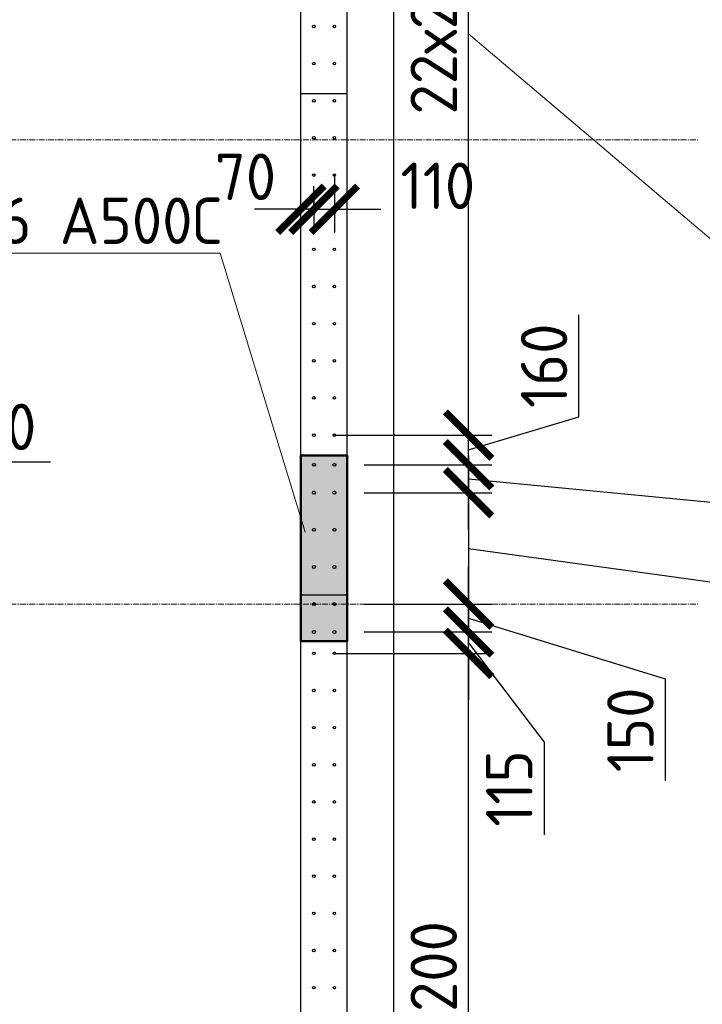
# Model space of a CAD drawing. Header units: millimetres. Extents: x 349531 to 1063351, y -131924 to 96186.
# Tile 217 of 228: x 1023296 to 1026970, y 39007 to 44308. Entities that reach past the tile are written whole.
import ezdxf
from ezdxf import colors
from ezdxf.entities.mleader import LeaderData, LeaderLine
from ezdxf.math import Vec2, Vec3

# ---------------------------------------------------------------- set-up
doc = ezdxf.new("R2010")
doc.units = ezdxf.units.MM
doc.linetypes.add('______5', pattern=[1100, 800, -100, 100, -100])
doc.linetypes.add('осевая', pattern=[50.8, 31.75, -6.35, 6.35, -6.35])
for name, color, linetype, lineweight in [('0 Фундамент', 5, 'Continuous', 30), ('Конструкции 0.5', 5, 'Continuous', 50), ('Оси', 40, '______5', 18), ('подоснова', 151, 'Continuous', 5), ('РАЗМЕРЫ', 1, 'Continuous', 9), ('СТЕНЫ', 3, 'Continuous', 30)]:
    doc.layers.add(name, color=color, linetype=linetype, lineweight=lineweight)
doc.styles.add('GOST-2.304_Type-B', font='GOST_Common.ttf')
doc.dimstyles.new('СПДС', dxfattribs={"dimscale": 100, "dimtxt": 2.5, "dimasz": 2.5, "dimexe": 1.25, "dimexo": 0, "dimtad": 1, "dimdec": 0, "dimtxsty": 'GOST-2.304_Type-B', "dimblk": 'ARCHTICK', "dimcen": 2.5, "dimdle": 2, "dimadec": 0, "dimazin": 2, "dimtfac": 0.75, "dimtdec": 0, "dimtmove": 1, "dimatfit": 3, "dimfxl": 1, "dimtolj": 1, "dimarcsym": 1})

# ---------------------------------------------------------------- blocks, each defined once
blk = doc.blocks.new('_ArchTick')
at = {"color": 0, "linetype": 'ByBlock', "const_width": 0.15}
blk.add_lwpolyline([(-0.5, -0.5), (0.5, 0.5)], dxfattribs=at)
blk = doc.blocks.new('*D177')
at = {"layer": 'DEFPOINTS', "color": 0, "transparency": 16777216}
for p in [(1022609.3, 41584.4), (1022309.3, 41091.4, -360), (1022609.3, 41091.4, -360)]:
    blk.add_point(p, dxfattribs=at)
at = {"layer": 'РАЗМЕРЫ', "color": 0, "lineweight": -2, "transparency": 16777216}
for p, q in [((1022459.3, 41584.4), (1022562.5, 41928.1)), ((1022562.5, 41928.1), (1023462.5, 41928.1)), ((1022309.3, 41091.4), (1022309.3, 41709.4)), ((1022609.3, 41091.4), (1022609.3, 41709.4)), ((1022109.3, 41584.4), (1022809.3, 41584.4))]:
    blk.add_line(p, q, dxfattribs=at)
at = {"layer": 'РАЗМЕРЫ', "color": 0, "lineweight": -2, "transparency": 16777216, "xscale": 250, "yscale": 250, "zscale": 250, "rotation": 180}
blk.add_blockref('_ArchTick', (1022309.3, 41584.4), dxfattribs=at)
at = {"layer": 'РАЗМЕРЫ', "color": 0, "lineweight": -2, "transparency": 16777216, "xscale": 250, "yscale": 250, "zscale": 250}
blk.add_blockref('_ArchTick', (1022609.3, 41584.4), dxfattribs=at)
at = {"layer": 'РАЗМЕРЫ', "color": 0, "transparency": 16777216, "insert": (1023012.5, 42115.6), "char_height": 250, "attachment_point": 5, "style": 'GOST-2.304_Type-B'}
blk.add_mtext('\\A1;3х100', dxfattribs=at)
blk = doc.blocks.new('*D215')
at = {"layer": 'DEFPOINTS', "color": 0, "transparency": 16777216}
for p in [(1025149.9, 41161.4), (1025711.8, 41161.4), (1025149.9, 41011.4)]:
    blk.add_point(p, dxfattribs=at)
at = {"layer": 'РАЗМЕРЫ', "color": 0, "lineweight": -2, "transparency": 16777216}
for p, q in [((1025711.8, 40811.4), (1025711.8, 41361.4)), ((1025149.9, 41161.4), (1025836.8, 41161.4)), ((1025711.8, 41086.4), (1026770.4, 40759.2)), ((1025149.9, 41011.4), (1025836.8, 41011.4)), ((1026770.4, 40759.2), (1026770.4, 40209.2))]:
    blk.add_line(p, q, dxfattribs=at)
at = {"layer": 'РАЗМЕРЫ', "color": 0, "lineweight": -2, "transparency": 16777216, "xscale": 250, "yscale": 250, "zscale": 250}
for p, rotation in [((1025711.8, 41161.4), 90), ((1025711.8, 41011.4), 270)]:
    blk.add_blockref('_ArchTick', p, dxfattribs=dict(at, rotation=rotation))
at = {"layer": 'РАЗМЕРЫ', "color": 0, "transparency": 16777216, "insert": (1026582.9, 40484.2), "char_height": 250, "attachment_point": 5, "rotation": 90, "style": 'GOST-2.304_Type-B'}
blk.add_mtext('\\A1;150', dxfattribs=at)
blk = doc.blocks.new('*D216')
at = {"layer": 'DEFPOINTS', "color": 0, "transparency": 16777216}
for p in [(1025149.9, 41911.4), (1025711.8, 41911.4), (1025149.9, 41761.4)]:
    blk.add_point(p, dxfattribs=at)
at = {"layer": 'РАЗМЕРЫ', "color": 0, "lineweight": -2, "transparency": 16777216}
for p, q in [((1025711.8, 41561.4), (1025711.8, 42111.4)), ((1025149.9, 41911.4), (1025836.8, 41911.4)), ((1025711.8, 41836.4), (1027862, 41628.7)), ((1025149.9, 41761.4), (1025836.8, 41761.4)), ((1027862, 41628.7), (1027862, 41078.7))]:
    blk.add_line(p, q, dxfattribs=at)
at = {"layer": 'РАЗМЕРЫ', "color": 0, "lineweight": -2, "transparency": 16777216, "xscale": 250, "yscale": 250, "zscale": 250}
for p, rotation in [((1025711.8, 41911.4), 90), ((1025711.8, 41761.4), 270)]:
    blk.add_blockref('_ArchTick', p, dxfattribs=dict(at, rotation=rotation))
at = {"layer": 'РАЗМЕРЫ', "color": 0, "transparency": 16777216, "insert": (1027674.5, 41353.7), "char_height": 250, "attachment_point": 5, "rotation": 90, "style": 'GOST-2.304_Type-B'}
blk.add_mtext('\\A1;150', dxfattribs=at)
blk = doc.blocks.new('*D217')
at = {"layer": 'DEFPOINTS', "color": 0, "transparency": 16777216}
for p in [(1025308.4, 41761.4), (1025201.8, 41161.4), (1025711.8, 41161.4)]:
    blk.add_point(p, dxfattribs=at)
at = {"layer": 'РАЗМЕРЫ', "color": 0, "lineweight": -2, "transparency": 16777216}
for p, q in [((1025711.8, 41961.4), (1025711.8, 40961.4)), ((1025308.4, 41761.4), (1025836.8, 41761.4)), ((1025711.8, 41461.4), (1027432.6, 41223.9)), ((1027432.6, 41223.9), (1027432.6, 40273.9)), ((1025201.8, 41161.4), (1025836.8, 41161.4))]:
    blk.add_line(p, q, dxfattribs=at)
at = {"layer": 'РАЗМЕРЫ', "color": 0, "lineweight": -2, "transparency": 16777216, "xscale": 250, "yscale": 250, "zscale": 250}
for p, rotation in [((1025711.8, 41761.4), 90), ((1025711.8, 41161.4), 270)]:
    blk.add_blockref('_ArchTick', p, dxfattribs=dict(at, rotation=rotation))
at = {"layer": 'РАЗМЕРЫ', "color": 0, "transparency": 16777216, "insert": (1027245.1, 40748.9), "char_height": 250, "attachment_point": 5, "rotation": 90, "style": 'GOST-2.304_Type-B'}
blk.add_mtext('\\A1;3х200', dxfattribs=at)
blk = doc.blocks.new('*D220')
at = {"layer": 'DEFPOINTS', "color": 0, "transparency": 16777216}
for p in [(1024989.5, 40896.4), (1025711.8, 40896.4), (1025012.1, 37096.4)]:
    blk.add_point(p, dxfattribs=at)
at = {"layer": 'РАЗМЕРЫ', "color": 0, "lineweight": -2, "transparency": 16777216}
for p, q in [((1025711.8, 36896.4), (1025711.8, 41096.4)), ((1024989.5, 40896.4), (1025836.8, 40896.4)), ((1025012.1, 37096.4), (1025836.8, 37096.4))]:
    blk.add_line(p, q, dxfattribs=at)
at = {"layer": 'РАЗМЕРЫ', "color": 0, "lineweight": -2, "transparency": 16777216, "xscale": 250, "yscale": 250, "zscale": 250}
for p, rotation in [((1025711.8, 40896.4), 90), ((1025711.8, 37096.4), 270)]:
    blk.add_blockref('_ArchTick', p, dxfattribs=dict(at, rotation=rotation))
at = {"layer": 'РАЗМЕРЫ', "color": 0, "transparency": 16777216, "insert": (1025524.3, 38996.4), "char_height": 250, "attachment_point": 5, "rotation": 90, "style": 'GOST-2.304_Type-B'}
blk.add_mtext('\\A1;19х200', dxfattribs=at)
blk = doc.blocks.new('*D221')
at = {"layer": 'DEFPOINTS', "color": 0, "transparency": 16777216}
for p in [(1025173, 41011.4), (1025711.8, 41011.4), (1025117.6, 40896.4)]:
    blk.add_point(p, dxfattribs=at)
at = {"layer": 'РАЗМЕРЫ', "color": 0, "lineweight": -2, "transparency": 16777216}
for p, q in [((1025711.8, 41011.4), (1025711.8, 41261.4)), ((1025173, 41011.4), (1025836.8, 41011.4)), ((1025711.8, 40896.4), (1025711.8, 41011.4)), ((1025711.8, 40896.4), (1025711.8, 41011.4)), ((1025711.8, 40953.9), (1026118.1, 40418.6)), ((1025117.6, 40896.4), (1025836.8, 40896.4)), ((1025711.8, 40896.4), (1025711.8, 40646.4)), ((1026118.1, 40418.6), (1026118.1, 39918.6))]:
    blk.add_line(p, q, dxfattribs=at)
at = {"layer": 'РАЗМЕРЫ', "color": 0, "lineweight": -2, "transparency": 16777216, "xscale": 250, "yscale": 250, "zscale": 250}
for p, rotation in [((1025711.8, 41011.4), 270), ((1025711.8, 40896.4), 90)]:
    blk.add_blockref('_ArchTick', p, dxfattribs=dict(at, rotation=rotation))
at = {"layer": 'РАЗМЕРЫ', "color": 0, "transparency": 16777216, "insert": (1025930.6, 40168.6), "char_height": 250, "attachment_point": 5, "rotation": 90, "style": 'GOST-2.304_Type-B'}
blk.add_mtext('\\A1;115', dxfattribs=at)
blk = doc.blocks.new('*D222')
at = {"layer": 'DEFPOINTS', "color": 0, "transparency": 16777216}
for p in [(1024989.5, 42071.4), (1025711.8, 42071.4), (1025149.9, 41911.4)]:
    blk.add_point(p, dxfattribs=at)
at = {"layer": 'РАЗМЕРЫ', "color": 0, "lineweight": -2, "transparency": 16777216}
for p, q in [((1026305.6, 42169.5), (1026305.6, 42719.5)), ((1025711.8, 41711.4), (1025711.8, 42271.4)), ((1025711.8, 41991.4), (1026305.6, 42169.5)), ((1024989.5, 42071.4), (1025836.8, 42071.4)), ((1025149.9, 41911.4), (1025836.8, 41911.4))]:
    blk.add_line(p, q, dxfattribs=at)
at = {"layer": 'РАЗМЕРЫ', "color": 0, "lineweight": -2, "transparency": 16777216, "xscale": 250, "yscale": 250, "zscale": 250}
for p, rotation in [((1025711.8, 42071.4), 90), ((1025711.8, 41911.4), 270)]:
    blk.add_blockref('_ArchTick', p, dxfattribs=dict(at, rotation=rotation))
at = {"layer": 'РАЗМЕРЫ', "color": 0, "transparency": 16777216, "insert": (1026118.1, 42444.5), "char_height": 250, "attachment_point": 5, "rotation": 90, "style": 'GOST-2.304_Type-B'}
blk.add_mtext('\\A1;160', dxfattribs=at)
blk = doc.blocks.new('*D223')
at = {"layer": 'DEFPOINTS', "color": 0, "transparency": 16777216}
for p in [(1024989.5, 46471.4), (1025711.8, 46471.4), (1024989.5, 42071.4)]:
    blk.add_point(p, dxfattribs=at)
at = {"layer": 'РАЗМЕРЫ', "color": 0, "lineweight": -2, "transparency": 16777216}
for p, q in [((1025711.8, 41871.4), (1025711.8, 46671.4)), ((1024989.5, 46471.4), (1025836.8, 46471.4)), ((1024989.5, 42071.4), (1025836.8, 42071.4))]:
    blk.add_line(p, q, dxfattribs=at)
at = {"layer": 'РАЗМЕРЫ', "color": 0, "lineweight": -2, "transparency": 16777216, "xscale": 250, "yscale": 250, "zscale": 250}
for p, rotation in [((1025711.8, 46471.4), 90), ((1025711.8, 42071.4), 270)]:
    blk.add_blockref('_ArchTick', p, dxfattribs=dict(at, rotation=rotation))
at = {"layer": 'РАЗМЕРЫ', "color": 0, "transparency": 16777216, "insert": (1025524.3, 44271.4), "char_height": 250, "attachment_point": 5, "rotation": 90, "style": 'GOST-2.304_Type-B'}
blk.add_mtext('\\A1;22х200', dxfattribs=at)
blk = doc.blocks.new('*D236')
at = {"layer": 'DEFPOINTS', "color": 0, "transparency": 16777216}
for p in [(1024809.3, 43287.3), (1024809.3, 43271.4, -360), (1024879.2, 43271.4)]:
    blk.add_point(p, dxfattribs=at)
at = {"layer": 'РАЗМЕРЫ', "color": 0, "lineweight": -2, "transparency": 16777216}
for p, q in [((1024809.3, 43271.4), (1024809.3, 43412.3)), ((1024879.2, 43271.4), (1024879.2, 43412.3)), ((1024809.3, 43287.3), (1024559.3, 43287.3)), ((1024879.2, 43287.3), (1024809.3, 43287.3)), ((1024879.2, 43287.3), (1025129.2, 43287.3))]:
    blk.add_line(p, q, dxfattribs=at)
at = {"layer": 'РАЗМЕРЫ', "color": 0, "lineweight": -2, "transparency": 16777216, "xscale": 250, "yscale": 250, "zscale": 250}
blk.add_blockref('_ArchTick', (1024809.3, 43287.3), dxfattribs=at)
at = {"layer": 'РАЗМЕРЫ', "color": 0, "lineweight": -2, "transparency": 16777216, "xscale": 250, "yscale": 250, "zscale": 250, "rotation": 180}
blk.add_blockref('_ArchTick', (1024879.2, 43287.3), dxfattribs=at)
at = {"layer": 'РАЗМЕРЫ', "color": 0, "transparency": 16777216, "insert": (1024511, 43462.1), "char_height": 250, "attachment_point": 5, "style": 'GOST-2.304_Type-B'}
blk.add_mtext('\\A1;70', dxfattribs=at)
blk = doc.blocks.new('*D237')
at = {"layer": 'DEFPOINTS', "color": 0, "transparency": 16777216}
for p in [(1024989.5, 43471.4), (1024879.2, 43341.8), (1024989.5, 43287.3)]:
    blk.add_point(p, dxfattribs=at)
at = {"layer": 'РАЗМЕРЫ', "color": 0, "lineweight": -2, "transparency": 16777216}
for p, q in [((1024989.5, 43471.4), (1024989.5, 43162.3)), ((1024879.2, 43341.8), (1024879.2, 43162.3)), ((1024879.2, 43287.3), (1024629.2, 43287.3)), ((1024879.2, 43287.3), (1024989.5, 43287.3)), ((1024989.5, 43287.3), (1025239.5, 43287.3))]:
    blk.add_line(p, q, dxfattribs=at)
at = {"layer": 'РАЗМЕРЫ', "color": 0, "lineweight": -2, "transparency": 16777216, "xscale": 250, "yscale": 250, "zscale": 250}
blk.add_blockref('_ArchTick', (1024879.2, 43287.3), dxfattribs=at)
at = {"layer": 'РАЗМЕРЫ', "color": 0, "lineweight": -2, "transparency": 16777216, "xscale": 250, "yscale": 250, "zscale": 250, "rotation": 180}
blk.add_blockref('_ArchTick', (1024989.5, 43287.3), dxfattribs=at)
at = {"layer": 'РАЗМЕРЫ', "color": 0, "transparency": 16777216, "insert": (1025546.4, 43413.5), "char_height": 250, "attachment_point": 5, "style": 'GOST-2.304_Type-B'}
blk.add_mtext('\\A1;110', dxfattribs=at)
blk = doc.blocks.new('оси2')
at = {"layer": 'Оси', "color": 16, "linetype": 'осевая', "lineweight": 0, "transparency": 33554687}
for p, q in [((1030445.5, 5465.4), (1030445.5, -20739.3)), ((979200, -7292.9), (1032582.1, -7292.9)), ((979200, -9792.9), (1032582.1, -9792.9))]:
    blk.add_line(p, q, dxfattribs=at)
blk = doc.blocks.new('16арм')
at = {"layer": 'Конструкции 0.5', "lineweight": 0, "true_color": 0x939598, "transparency": 33554648}
h = blk.add_hatch(dxfattribs=at)
h.set_pattern_fill('ANSI35', color=252, scale=50)
h.paths.add_polyline_path([(1018409.3, 70374.9), (1018609.2, 70374.9), (1018609.2, 69124.9), (1018409.3, 69124.9)])
h.paths.add_polyline_path([(1024809.3, 70124.9), (1025059.3, 70124.9), (1025059.3, 69124.9), (1024809.3, 69124.9)])
h.paths.add_polyline_path([(1024809.2, 75074.9), (1025059.2, 75074.9), (1025059.2, 74074.9), (1024809.2, 74074.9)])
h.paths.add_polyline_path([(1023809.2, 79874.9), (1025059.3, 79874.9), (1025059.3, 79674.9), (1023809.2, 79674.9)])
h.paths.add_polyline_path([(1024809.2, 83274.9), (1025059.2, 83274.9), (1025059.2, 82274.9), (1024809.2, 82274.9)])
h.paths.add_polyline_path([(1024809.3, 86024.9), (1025059.2, 86024.9), (1025059.2, 85024.9), (1024809.3, 85024.9)])
h.paths.add_polyline_path([(1021609.2, 86024.9), (1022608.9, 86024.9), (1022608.9, 85774.9), (1021609.2, 85774.9)])
h.paths.add_polyline_path([(1017469.2, 86024.9), (1018469.2, 86024.9), (1018469.2, 85774.9), (1017469.2, 85774.9)])
h.paths.add_polyline_path([(1014609.2, 86024.9), (1014809.2, 86024.9), (1014809.2, 84774.9), (1014609.2, 84774.9)])
h.paths.add_polyline_path([(1009309.3, 86024.9), (1009509.3, 86024.9), (1009509.3, 84774.9), (1009309.3, 84774.9)])
h.paths.add_polyline_path([(994159.2, 86024.9), (995159.2, 86024.9), (995159.2, 85774.9), (994159.2, 85774.9)])
h.paths.add_polyline_path([(991159.2, 86024.9), (991359.2, 86024.9), (991359.2, 84774.9), (991159.2, 84774.9)])
h.paths.add_polyline_path([(986559.2, 86024.9), (986759.3, 86024.9), (986759.3, 84777.9), (986559.2, 84777.9)])
h.paths.add_polyline_path([(982109.3, 86024.9), (983098.2, 86024.9), (983098.2, 85774.9), (982109.3, 85774.9)])
h.paths.add_polyline_path([(977759.2, 86024.9), (978009.2, 86024.9), (978009.2, 85024.9), (977759.2, 85024.9)])
at = {"layer": 'Конструкции 0.5'}
blk.add_lwpolyline([(1024809.2, 75074.9), (1025059.2, 75074.9), (1025059.2, 74074.9), (1024809.2, 74074.9)], close=True, dxfattribs=at)
blk = doc.blocks.new('_None')
blk = doc.blocks.new('стены техподполья')
at = {"layer": 'СТЕНЫ', "linetype": 'Continuous', "transparency": 33554687}
for p, q in [((503985.8, -17293.6), (503985.8, -393.6)), ((503735.8, -17043.6), (503735.8, -6743.6)), ((503735.8, -9393.6), (503735.8, -9393.6)), ((503735.8, -9393.6), (503985.8, -9393.6)), ((503985.8, -9393.6), (503985.8, -9393.6)), ((503735.8, -12093.6), (503735.8, -12093.6)), ((503735.8, -12093.6), (503985.8, -12093.6)), ((503735.8, -12093.6), (503985.8, -12093.6)), ((503985.8, -12093.6), (503985.8, -12093.6))]:
    blk.add_line(p, q, dxfattribs=at)

msp = doc.modelspace()

# ---------------------------------------------------------------- linework, layer by layer
at = {"layer": '0 Фундамент'}
msp.add_lwpolyline([(977509.2, 35761.4), (1025309.3, 35761.4), (1025309.3, 53161.4), (1021359.3, 53161.4)], dxfattribs=at)
at = {"layer": 'РАЗМЕРЫ', "color": 8, "linetype": 'Continuous', "lineweight": 30}
for centre in [(1024879.2, 44271.4), (1024989.5, 44271.4), (1024879.2, 44071.4), (1024989.5, 44071.4), (1024879.2, 43871.4), (1024989.5, 43871.4), (1024879.2, 43671.4), (1024989.5, 43671.4), (1024879.2, 43471.4), (1024989.5, 43471.4), (1024879.2, 43271.4), (1024989.5, 43271.4), (1024879.2, 43071.4), (1024989.5, 43071.4), (1024879.2, 42871.4), (1024989.5, 42871.4), (1024879.2, 42671.4), (1024989.5, 42671.4), (1024879.2, 42471.4), (1024989.5, 42471.4), (1024879.2, 42271.4), (1024989.5, 42271.4), (1024879.2, 42071.4), (1024989.5, 42071.4), (1024879.2, 40896.4), (1024989.5, 40896.4), (1024879.2, 40696.4), (1024989.5, 40696.4), (1024879.2, 40496.4), (1024989.5, 40496.4), (1024879.2, 40296.4), (1024989.5, 40296.4), (1024879.2, 40096.4), (1024989.5, 40096.4), (1024879.2, 39896.4), (1024989.5, 39896.4), (1024879.2, 39696.4), (1024989.5, 39696.4), (1024879.2, 39496.4), (1024989.5, 39496.4), (1024879.2, 39296.4), (1024989.5, 39296.4), (1024879.2, 39096.4), (1024989.5, 39096.4)]:
    msp.add_circle(centre, 7, dxfattribs=at)
at = {"layer": 'РАЗМЕРЫ', "color": 4, "linetype": 'Continuous', "lineweight": 30}
for centre in [(1024879.2, 41911.4), (1024989.5, 41911.4), (1024879.2, 41761.4), (1024989.5, 41761.4), (1024879.2, 41561.4), (1024989.5, 41561.4), (1024879.2, 41361.4), (1024989.5, 41361.4), (1024879.2, 41161.4), (1024989.5, 41161.4), (1024879.2, 41011.4), (1024989.5, 41011.4)]:
    msp.add_circle(centre, 8, dxfattribs=at)
at = {"layer": 'СТЕНЫ', "color": 252, "lineweight": 0, "true_color": 0x939598}
msp.add_lwpolyline([(1025059.2, 40961.4), (1024809.2, 40961.4), (1024809.2, 41961.4), (1025059.2, 41961.4)], close=True, dxfattribs=at)

# ---------------------------------------------------------------- block references
at = {"layer": 'Конструкции 0.5'}
for name, p in [('стены техподполья', (521073.4, 53304.9, 360)), ('16арм', (0, -33113.5, 360))]:
    msp.add_blockref(name, p, dxfattribs=at)
at = {"layer": 'РАЗМЕРЫ'}
msp.add_blockref('оси2', (-5636.2, 50954.2, -360), dxfattribs=at)

# ---------------------------------------------------------------- dimensions: what is measured, and where the dimension line sits
for base, p1, p2, text, picture, middle in [((1025711.8, 46471.4), (1024989.5, 42071.4), (1024989.5, 46471.4), '22х200', '*D223', (1025524.3, 44271.4)), ((1025711.8, 40896.4), (1025012.1, 37096.4), (1024989.5, 40896.4), '19х200', '*D220', (1025524.3, 38996.4))]:
    dim = msp.add_linear_dim(base=base, p1=p1, p2=p2, angle=90, text=text, dimstyle='СПДС', dxfattribs=at)
    dim.commit()
    dim.dimension.update_dxf_attribs({"geometry": picture, "text_midpoint": middle})
for base, p1, p2, picture, middle in [((1024809.3, 43287.3), (1024879.2, 43271.4), (1024809.3, 43271.4, -360), '*D236', (1024511, 43274.6)), ((1024989.5, 43287.3), (1024879.2, 43341.8), (1024989.5, 43471.4), '*D237', (1025546.4, 43226))]:
    dim = msp.add_linear_dim(base=base, p1=p1, p2=p2, dimstyle='СПДС', dxfattribs=at)
    dim.commit()
    dim.dimension.update_dxf_attribs({"geometry": picture, "text_midpoint": middle, "dimtype": 160})
dim = msp.add_linear_dim(base=(1025711.8, 42071.4), p1=(1025149.9, 41911.4), p2=(1024989.5, 42071.4), angle=90, dimstyle='СПДС', dxfattribs=at)
dim.commit()
dim.dimension.update_dxf_attribs({"geometry": '*D222', "text_midpoint": (1026118.1, 42232)})
dim = msp.add_linear_dim(base=(1022609.3, 41584.4, 360), p1=(1022309.3, 41091.4), p2=(1022609.3, 41091.4), text='3х100', dimstyle='СПДС', dxfattribs=at)
dim.commit()
dim.dimension.update_dxf_attribs({"geometry": '*D177', "text_midpoint": (1022625, 42115.6, 360)})
for base, p1, p2, picture, middle in [((1025711.8, 41911.4), (1025149.9, 41761.4), (1025149.9, 41911.4), '*D216', (1027862, 41566.2)), ((1025711.8, 41161.4), (1025149.9, 41011.4), (1025149.9, 41161.4), '*D215', (1026770.4, 40696.7)), ((1025711.8, 41011.4), (1025117.6, 40896.4), (1025173, 41011.4), '*D221', (1026118.1, 40356.1))]:
    dim = msp.add_linear_dim(base=base, p1=p1, p2=p2, angle=90, dimstyle='СПДС', dxfattribs=at)
    dim.commit()
    dim.dimension.update_dxf_attribs({"geometry": picture, "text_midpoint": middle, "dimtype": 160})
dim = msp.add_linear_dim(base=(1025711.8, 41161.4), p1=(1025308.4, 41761.4), p2=(1025201.8, 41161.4), angle=90, text='3х200', dimstyle='СПДС', dxfattribs=at)
dim.commit()
dim.dimension.update_dxf_attribs({"geometry": '*D217', "text_midpoint": (1027432.6, 41161.4), "dimtype": 160})

# ---------------------------------------------------------------- leaders
at = {"layer": 'подоснова', "color": 4, "ltscale": 0.3}
ml = msp.add_multileader_mtext('Standard', dxfattribs=at)
ml.set_content('{\\C2;поз.5 %%C12 А500С }', color=4, style='GOST-2.304_Type-B')
ml.set_leader_properties(color=256, linetype='ByLayer', lineweight=15)
ml.set_arrow_properties(name='NONE')
ml.build(insert=Vec2(0, 0))
ml.multileader.update_dxf_attribs({"text_left_attachment_type": 6, "text_right_attachment_type": 6, "dogleg_length": 0.1, "arrow_head_size": 18})
ctx = ml.context
ctx.base_point, ctx.char_height, ctx.arrow_head_size, ctx.landing_gap_size, ctx.plane_origin = Vec3(1027338.2, 42851.8, 360), 250, 18, 20, Vec3(1032088.5, 43846.4, 360)
ctx.left_attachment, ctx.right_attachment, ctx.text_align_type = 6, 6, 1
notes = []
notes.append((ctx, [(1, (1, 1, 0), (1027338.1, 42851.8, 360), (1, 0), 0.1, [(0, [(1025711.8, 44231.5, 360)], 0, [])])]))
ctx.mtext.insert, ctx.mtext.width, ctx.mtext.alignment, ctx.mtext.flow_direction = Vec3(1028525, 43151.8, 360), 4075.871, 2, 5
ml = msp.add_multileader_mtext('Standard', dxfattribs=at)
ml.set_content('{\\C2;поз.1 %%C16 А500С }', color=4, style='GOST-2.304_Type-B')
ml.set_leader_properties(color=256, linetype='ByLayer', lineweight=15)
ml.set_arrow_properties(name='NONE')
ml.build(insert=Vec2(0, 0))
ml.multileader.update_dxf_attribs({"text_left_attachment_type": 6, "text_right_attachment_type": 6, "dogleg_length": 0.1, "arrow_head_size": 18})
ctx = ml.context
ctx.base_point, ctx.char_height, ctx.arrow_head_size, ctx.landing_gap_size, ctx.plane_origin = Vec3(1022051.7, 43050.4), 250, 18, 20, Vec3(1029209.6, 43434.8)
ctx.left_attachment, ctx.right_attachment, ctx.text_align_type = 6, 6, 1
notes.append((ctx, [(0, (1, 1, 0), (1024375.6, 43050.4), (-1, 0), 0.1, [(0, [(1024832.9, 41548.6)], 0, [])])]))
ctx.mtext.insert, ctx.mtext.width, ctx.mtext.alignment, ctx.mtext.flow_direction = Vec3(1023213.6, 43350.4), 4075.871, 2, 5
for ctx, leaders in notes:
    for number, flags, end, landing, length, lines in leaders:
        leader = LeaderData()
        leader.index, (leader.has_last_leader_line, leader.has_dogleg_vector, leader.attachment_direction) = number, flags
        leader.last_leader_point, leader.dogleg_vector, leader.dogleg_length = Vec3(end), Vec3(landing), length
        for number, points, colour, breaks in lines:
            line = LeaderLine()
            line.index, line.vertices, line.color, line.breaks = number, Vec3.list(points), colors.encode_raw_color(colour), breaks
            leader.lines.append(line)
        ctx.leaders.append(leader)

doc.saveas('drawing.dxf')
